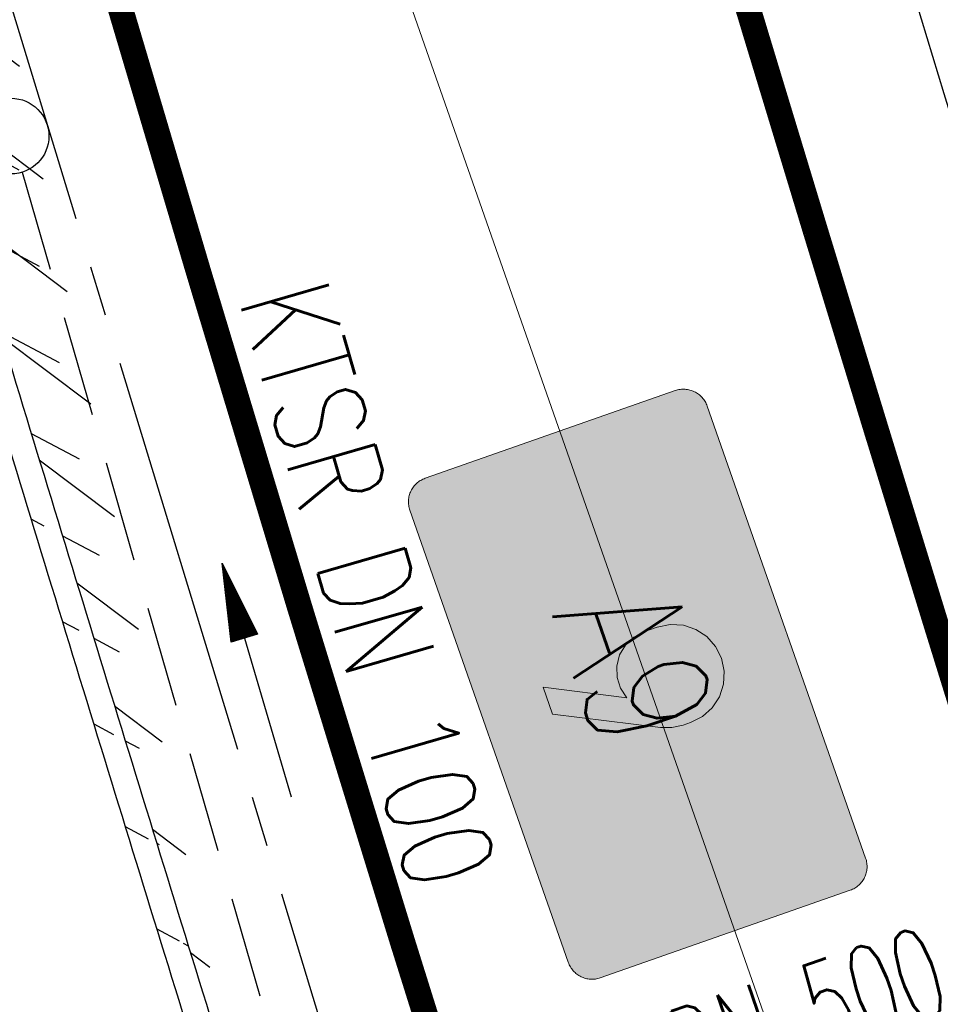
# Model space of a CAD drawing. Extents: x 446577 to 447216, y 443659 to 444842.
# Tile 108 of 177: x 446912 to 446930, y 444059 to 444079. Entities that reach past the tile are written whole.
import ezdxf
from ezdxf.enums import TextEntityAlignment as Align

# ---------------------------------------------------------------- set-up
doc = ezdxf.new("R2010")
doc.units = 0
doc.header["$LTSCALE"] = 2
doc.header["$MEASUREMENT"] = 0
for name, pattern in [('ACHSE', [5.5, 4, -0.5, 0.5, -0.5]), ('AUSGEZOGEN', [0]), ('GESTRICH-X2', [1.5, 1, -0.5])]:
    doc.linetypes.add(name, pattern=pattern)
doc.layers.get('0').update_dxf_attribs({"linetype": 'AUSGEZOGEN'})
for name, color, linetype in [('200_ACHSEN', 7, 'CONTINUOUS'), ('210_Text', 7, 'CONTINUOUS'), ('ACHSETOP', 250, 'ACHSE'), ('BOESCHG', 250, 'AUSGEZOGEN'), ('DURCHL', 200, 'GESTRICH-X2'), ('FBRTOP', 250, 'AUSGEZOGEN'), ('GLOBAL', 7, 'CONTINUOUS'), ('Hintergrund', 7, 'CONTINUOUS'), ('Hintergrundplan', 7, 'CONTINUOUS'), ('KANAL', 7, 'GESTRICH-X2'), ('MULDE', 250, 'AUSGEZOGEN'), ('PFEIL', 7, 'CONTINUOUS'), ('SCHLITZRINNE', 200, 'AUSGEZOGEN'), ('SCHSYMBOL', 200, 'AUSGEZOGEN'), ('STRASSE', 250, 'AUSGEZOGEN'), ('TEXTO', 4, 'CONTINUOUS')]:
    doc.layers.add(name, color=color, linetype=linetype)
doc.styles.add('3', font='txt_____.ttf', dxfattribs={"width": 0.75, "height": 1})
doc.styles.add('ROMANS', font='romans.shx', dxfattribs={"width": 0.8})

# ---------------------------------------------------------------- blocks, each defined once
blk = doc.blocks.new('GST')
at = {"color": 0}
blk.add_circle((0, 0), 0.75, dxfattribs=at)
blk.add_point((0, 0), dxfattribs=at)
blk = doc.blocks.new('PFEIL2')
at = {"color": 0}
for p, q in [((0.881, -0.271), (0.879, 0.276)), ((0.879, 0.276), (2.429, 0.009)), ((0.911, 0.27), (0.879, 0.265)), ((0.965, 0.261), (0.879, 0.246)), ((1.019, 0.252), (0.879, 0.228)), ((1.073, 0.242), (0.879, 0.209)), ((1.127, 0.233), (0.879, 0.191)), ((1.181, 0.224), (0.879, 0.172)), ((1.235, 0.214), (0.879, 0.154)), ((1.289, 0.205), (0.879, 0.135)), ((1.343, 0.196), (0.879, 0.117)), ((0.88, 0.002), (-2.401, -0.012)), ((1.397, 0.187), (0.879, 0.098)), ((1.451, 0.177), (0.879, 0.08)), ((1.505, 0.168), (0.879, 0.061)), ((1.559, 0.159), (0.88, 0.043)), ((1.613, 0.149), (0.88, 0.024)), ((1.668, 0.14), (0.88, 0.006)), ((1.722, 0.131), (0.88, -0.013)), ((1.776, 0.121), (0.88, -0.031)), ((1.83, 0.112), (0.88, -0.05)), ((1.884, 0.103), (0.88, -0.068)), ((1.938, 0.094), (0.88, -0.087)), ((1.992, 0.084), (0.88, -0.105)), ((2.046, 0.075), (0.88, -0.124)), ((2.1, 0.066), (0.88, -0.142)), ((2.154, 0.056), (0.88, -0.161)), ((2.208, 0.047), (0.88, -0.179)), ((2.262, 0.038), (0.881, -0.198)), ((2.316, 0.029), (0.881, -0.216)), ((2.37, 0.019), (0.881, -0.235)), ((2.424, 0.01), (0.881, -0.253)), ((2.429, 0.009), (0.881, -0.271))]:
    blk.add_line(p, q, dxfattribs=at)

msp = doc.modelspace()

# ---------------------------------------------------------------- hatches: boundary and pattern name
at = {"layer": '210_Text'}
for color, points in [(256, [(446920.025, 444069.901), (446924.981, 444071.637), (446925.005, 444071.644), (446925.03, 444071.652), (446925.054, 444071.657), (446925.079, 444071.66), (446925.104, 444071.663), (446925.129, 444071.664), (446925.153, 444071.664), (446925.177, 444071.664), (446925.201, 444071.661), (446925.225, 444071.658), (446925.249, 444071.654), (446925.272, 444071.649), (446925.296, 444071.642), (446925.318, 444071.634), (446925.34, 444071.625), (446925.363, 444071.616), (446925.383, 444071.604), (446925.404, 444071.593), (446925.425, 444071.58), (446925.444, 444071.566), (446925.463, 444071.551), (446925.481, 444071.535), (446925.499, 444071.519), (446925.516, 444071.501), (446925.532, 444071.483), (446925.547, 444071.463), (446925.561, 444071.443), (446925.575, 444071.422), (446925.586, 444071.4), (446925.598, 444071.378), (446925.608, 444071.354), (446925.617, 444071.33), (446928.758, 444062.364), (446928.766, 444062.34), (446928.772, 444062.315), (446928.777, 444062.29), (446928.782, 444062.266), (446928.784, 444062.241), (446928.786, 444062.217), (446928.786, 444062.192), (446928.786, 444062.168), (446928.783, 444062.143), (446928.779, 444062.119), (446928.776, 444062.096), (446928.77, 444062.072), (446928.763, 444062.049), (446928.755, 444062.026), (446928.746, 444062.004), (446928.737, 444061.982), (446928.726, 444061.961), (446928.714, 444061.939), (446928.702, 444061.919), (446928.687, 444061.899), (446928.672, 444061.88), (446928.656, 444061.863), (446928.64, 444061.845), (446928.623, 444061.829), (446928.604, 444061.812), (446928.585, 444061.797), (446928.565, 444061.783), (446928.544, 444061.769), (446928.522, 444061.758), (446928.5, 444061.746), (446928.476, 444061.736), (446928.453, 444061.727), (446923.496, 444059.991), (446923.472, 444059.983), (446923.448, 444059.977), (446923.423, 444059.972), (446923.398, 444059.967), (446923.374, 444059.964), (446923.35, 444059.963), (446923.324, 444059.962), (446923.3, 444059.964), (446923.276, 444059.966), (446923.252, 444059.969), (446923.228, 444059.973), (446923.205, 444059.979), (446923.182, 444059.986), (446923.159, 444059.994), (446923.137, 444060.003), (446923.115, 444060.013), (446923.094, 444060.024), (446923.072, 444060.035), (446923.053, 444060.048), (446923.032, 444060.062), (446923.014, 444060.077), (446922.996, 444060.093), (446922.979, 444060.11), (446922.961, 444060.127), (446922.945, 444060.146), (446922.93, 444060.166), (446922.916, 444060.185), (446922.903, 444060.207), (446922.891, 444060.228), (446922.879, 444060.25), (446922.869, 444060.274), (446922.86, 444060.298), (446919.719, 444069.264), (446919.711, 444069.288), (446919.704, 444069.313), (446919.699, 444069.338), (446919.696, 444069.362), (446919.692, 444069.387), (446919.692, 444069.412), (446919.691, 444069.436), (446919.692, 444069.461), (446919.694, 444069.485), (446919.697, 444069.509), (446919.702, 444069.533), (446919.707, 444069.556), (446919.714, 444069.579), (446919.721, 444069.602), (446919.731, 444069.624), (446919.74, 444069.646), (446919.751, 444069.667), (446919.763, 444069.688), (446919.776, 444069.708), (446919.79, 444069.728), (446919.805, 444069.747), (446919.82, 444069.765), (446919.837, 444069.782), (446919.855, 444069.8), (446919.873, 444069.815), (446919.893, 444069.83), (446919.913, 444069.845), (446919.934, 444069.858), (446919.955, 444069.87), (446919.978, 444069.882), (446920.001, 444069.891)]), (131, [(446920.025, 444069.901), (446924.981, 444071.637), (446925.005, 444071.644), (446925.03, 444071.652), (446925.054, 444071.657), (446925.079, 444071.66), (446925.104, 444071.663), (446925.129, 444071.664), (446925.153, 444071.664), (446925.177, 444071.664), (446925.201, 444071.661), (446925.225, 444071.658), (446925.249, 444071.654), (446925.272, 444071.649), (446925.296, 444071.642), (446925.318, 444071.634), (446925.34, 444071.625), (446925.363, 444071.616), (446925.383, 444071.604), (446925.404, 444071.593), (446925.425, 444071.58), (446925.444, 444071.566), (446925.463, 444071.551), (446925.481, 444071.535), (446925.499, 444071.519), (446925.516, 444071.501), (446925.532, 444071.483), (446925.547, 444071.463), (446925.561, 444071.443), (446925.575, 444071.422), (446925.586, 444071.4), (446925.598, 444071.378), (446925.608, 444071.354), (446925.617, 444071.33), (446928.758, 444062.364), (446928.766, 444062.34), (446928.772, 444062.315), (446928.777, 444062.29), (446928.782, 444062.266), (446928.784, 444062.241), (446928.786, 444062.217), (446928.786, 444062.192), (446928.786, 444062.168), (446928.783, 444062.143), (446928.779, 444062.119), (446928.776, 444062.096), (446928.77, 444062.072), (446928.763, 444062.049), (446928.755, 444062.026), (446928.746, 444062.004), (446928.737, 444061.982), (446928.726, 444061.961), (446928.714, 444061.939), (446928.702, 444061.919), (446928.687, 444061.899), (446928.672, 444061.88), (446928.656, 444061.863), (446928.64, 444061.845), (446928.623, 444061.829), (446928.604, 444061.812), (446928.585, 444061.797), (446928.565, 444061.783), (446928.544, 444061.769), (446928.522, 444061.758), (446928.5, 444061.746), (446928.476, 444061.736), (446928.453, 444061.727), (446923.496, 444059.991), (446923.472, 444059.983), (446923.448, 444059.977), (446923.423, 444059.972), (446923.398, 444059.967), (446923.374, 444059.964), (446923.35, 444059.963), (446923.324, 444059.962), (446923.3, 444059.964), (446923.276, 444059.966), (446923.252, 444059.969), (446923.228, 444059.973), (446923.205, 444059.979), (446923.182, 444059.986), (446923.159, 444059.994), (446923.137, 444060.003), (446923.115, 444060.013), (446923.094, 444060.024), (446923.072, 444060.035), (446923.053, 444060.048), (446923.032, 444060.062), (446923.014, 444060.077), (446922.996, 444060.093), (446922.979, 444060.11), (446922.961, 444060.127), (446922.945, 444060.146), (446922.93, 444060.166), (446922.916, 444060.185), (446922.903, 444060.207), (446922.891, 444060.228), (446922.879, 444060.25), (446922.869, 444060.274), (446922.86, 444060.298), (446919.719, 444069.264), (446919.711, 444069.288), (446919.704, 444069.313), (446919.699, 444069.338), (446919.696, 444069.362), (446919.692, 444069.387), (446919.692, 444069.412), (446919.691, 444069.436), (446919.692, 444069.461), (446919.694, 444069.485), (446919.697, 444069.509), (446919.702, 444069.533), (446919.707, 444069.556), (446919.714, 444069.579), (446919.721, 444069.602), (446919.731, 444069.624), (446919.74, 444069.646), (446919.751, 444069.667), (446919.763, 444069.688), (446919.776, 444069.708), (446919.79, 444069.728), (446919.805, 444069.747), (446919.82, 444069.765), (446919.837, 444069.782), (446919.855, 444069.8), (446919.873, 444069.815), (446919.893, 444069.83), (446919.913, 444069.845), (446919.934, 444069.858), (446919.955, 444069.87), (446919.978, 444069.882), (446920.001, 444069.891)]), (131, [(446924.362, 444066.851), (446924.627, 444066.944), (446924.883, 444066.997), (446925.143, 444066.983), (446925.391, 444066.901), (446925.61, 444066.758), (446925.784, 444066.563), (446925.901, 444066.331), (446925.955, 444066.075), (446925.94, 444065.814), (446925.859, 444065.566), (446925.716, 444065.348), (446925.521, 444065.174), (446925.288, 444065.056), (446925.141, 444065.005), (446924.917, 444064.954), (446924.687, 444064.956), (446922.548, 444065.222), (446922.362, 444065.753), (446924.024, 444065.544), (446923.898, 444065.733), (446923.83, 444065.949), (446923.823, 444066.175), (446923.88, 444066.395), (446923.995, 444066.59), (446924.161, 444066.746)])]:
    msp.add_hatch(color=color, dxfattribs=at).paths.add_polyline_path(points, flags=0)
h = msp.add_hatch(color=252, dxfattribs=at)
h.paths.add_polyline_path([(446920.824, 444069.782), (446924.431, 444071.046), (446924.442, 444071.049), (446924.453, 444071.053), (446924.464, 444071.055), (446924.475, 444071.057), (446924.486, 444071.058), (446924.497, 444071.06), (446924.508, 444071.06), (446924.52, 444071.06), (446924.53, 444071.06), (446924.541, 444071.059), (446924.552, 444071.057), (446924.563, 444071.056), (446924.573, 444071.053), (446924.583, 444071.05), (446924.594, 444071.047), (446924.604, 444071.044), (446924.624, 444071.035), (446924.643, 444071.024), (446924.652, 444071.019), (446924.661, 444071.013), (446924.669, 444071.006), (446924.678, 444070.999), (446924.686, 444070.992), (446924.694, 444070.984), (446924.701, 444070.976), (446924.709, 444070.967), (446924.715, 444070.958), (446924.722, 444070.949), (446924.728, 444070.939), (446924.734, 444070.929), (446926.891, 444066.906), (446926.908, 444066.871), (446926.925, 444066.837), (446926.939, 444066.801), (446926.953, 444066.764), (446926.965, 444066.727), (446926.976, 444066.69), (446926.985, 444066.652), (446926.993, 444066.614), (446927.818, 444062.126), (446927.819, 444062.115), (446927.82, 444062.103), (446927.821, 444062.092), (446927.821, 444062.081), (446927.82, 444062.059), (446927.818, 444062.037), (446927.815, 444062.026), (446927.812, 444062.016), (446927.809, 444062.005), (446927.806, 444061.994), (446927.797, 444061.975), (446927.787, 444061.955), (446927.781, 444061.947), (446927.776, 444061.937), (446927.769, 444061.928), (446927.763, 444061.92), (446927.748, 444061.904), (446927.732, 444061.89), (446927.723, 444061.882), (446927.715, 444061.875), (446927.705, 444061.869), (446927.695, 444061.864), (446927.686, 444061.858), (446927.676, 444061.854), (446927.665, 444061.849), (446927.654, 444061.845), (446924.047, 444060.581), (446924.035, 444060.578), (446924.025, 444060.575), (446924.013, 444060.572), (446924.002, 444060.57), (446923.991, 444060.569), (446923.981, 444060.567), (446923.97, 444060.567), (446923.958, 444060.568), (446923.936, 444060.569), (446923.915, 444060.572), (446923.904, 444060.574), (446923.893, 444060.577), (446923.883, 444060.581), (446923.873, 444060.585), (446923.863, 444060.588), (446923.853, 444060.593), (446923.844, 444060.598), (446923.834, 444060.603), (446923.825, 444060.609), (446923.816, 444060.616), (446923.807, 444060.622), (446923.799, 444060.63), (446923.791, 444060.637), (446923.783, 444060.644), (446923.776, 444060.653), (446923.769, 444060.662), (446923.762, 444060.67), (446923.755, 444060.679), (446923.749, 444060.689), (446923.744, 444060.699), (446921.589, 444064.722), (446921.58, 444064.739), (446921.571, 444064.756), (446921.562, 444064.774), (446921.554, 444064.791), (446921.546, 444064.809), (446921.539, 444064.827), (446921.532, 444064.845), (446921.525, 444064.863), (446921.519, 444064.881), (446921.514, 444064.9), (446921.508, 444064.918), (446921.503, 444064.938), (446921.499, 444064.956), (446921.494, 444064.975), (446921.49, 444064.994), (446921.487, 444065.013), (446920.661, 444069.502), (446920.658, 444069.514), (446920.657, 444069.525), (446920.656, 444069.536), (446920.656, 444069.547), (446920.656, 444069.559), (446920.657, 444069.57), (446920.658, 444069.581), (446920.66, 444069.592), (446920.662, 444069.602), (446920.664, 444069.613), (446920.667, 444069.623), (446920.671, 444069.633), (446920.675, 444069.644), (446920.679, 444069.653), (446920.684, 444069.663), (446920.69, 444069.673), (446920.695, 444069.681), (446920.701, 444069.69), (446920.708, 444069.699), (446920.715, 444069.708), (446920.722, 444069.715), (446920.729, 444069.723), (446920.737, 444069.731), (446920.746, 444069.738), (446920.754, 444069.745), (446920.763, 444069.752), (446920.772, 444069.758), (446920.782, 444069.763), (446920.792, 444069.769), (446920.802, 444069.774), (446920.813, 444069.778)], flags=0)
h.paths.add_polyline_path([(446924.362, 444066.851), (446924.627, 444066.944), (446924.883, 444066.997), (446925.143, 444066.983), (446925.391, 444066.901), (446925.61, 444066.758), (446925.784, 444066.563), (446925.901, 444066.331), (446925.955, 444066.075), (446925.94, 444065.814), (446925.859, 444065.566), (446925.716, 444065.348), (446925.521, 444065.174), (446925.288, 444065.056), (446925.141, 444065.005), (446924.917, 444064.954), (446924.687, 444064.956), (446922.548, 444065.222), (446922.362, 444065.753), (446924.024, 444065.544), (446923.898, 444065.733), (446923.83, 444065.949), (446923.823, 444066.175), (446923.88, 444066.395), (446923.995, 444066.59), (446924.161, 444066.746)], flags=0)
h = msp.add_hatch(color=131, dxfattribs=at)
h.paths.add_polyline_path([(446920.824, 444069.782), (446924.431, 444071.046), (446924.442, 444071.049), (446924.453, 444071.053), (446924.464, 444071.055), (446924.475, 444071.057), (446924.486, 444071.058), (446924.497, 444071.06), (446924.508, 444071.06), (446924.52, 444071.06), (446924.53, 444071.06), (446924.541, 444071.059), (446924.552, 444071.057), (446924.563, 444071.056), (446924.573, 444071.053), (446924.583, 444071.05), (446924.594, 444071.047), (446924.604, 444071.044), (446924.624, 444071.035), (446924.643, 444071.024), (446924.652, 444071.019), (446924.661, 444071.013), (446924.669, 444071.006), (446924.678, 444070.999), (446924.686, 444070.992), (446924.694, 444070.984), (446924.701, 444070.976), (446924.709, 444070.967), (446924.715, 444070.958), (446924.722, 444070.949), (446924.728, 444070.939), (446924.734, 444070.929), (446926.891, 444066.906), (446926.908, 444066.871), (446926.925, 444066.837), (446926.939, 444066.801), (446926.953, 444066.764), (446926.965, 444066.727), (446926.976, 444066.69), (446926.985, 444066.652), (446926.993, 444066.614), (446927.818, 444062.126), (446927.819, 444062.115), (446927.82, 444062.103), (446927.821, 444062.092), (446927.821, 444062.081), (446927.82, 444062.059), (446927.818, 444062.037), (446927.815, 444062.026), (446927.812, 444062.016), (446927.809, 444062.005), (446927.806, 444061.994), (446927.797, 444061.975), (446927.787, 444061.955), (446927.781, 444061.947), (446927.776, 444061.937), (446927.769, 444061.928), (446927.763, 444061.92), (446927.748, 444061.904), (446927.732, 444061.89), (446927.723, 444061.882), (446927.715, 444061.875), (446927.705, 444061.869), (446927.695, 444061.864), (446927.686, 444061.858), (446927.676, 444061.854), (446927.665, 444061.849), (446927.654, 444061.845), (446924.047, 444060.581), (446924.035, 444060.578), (446924.025, 444060.575), (446924.013, 444060.572), (446924.002, 444060.57), (446923.991, 444060.569), (446923.981, 444060.567), (446923.97, 444060.567), (446923.958, 444060.568), (446923.936, 444060.569), (446923.915, 444060.572), (446923.904, 444060.574), (446923.893, 444060.577), (446923.883, 444060.581), (446923.873, 444060.585), (446923.863, 444060.588), (446923.853, 444060.593), (446923.844, 444060.598), (446923.834, 444060.603), (446923.825, 444060.609), (446923.816, 444060.616), (446923.807, 444060.622), (446923.799, 444060.63), (446923.791, 444060.637), (446923.783, 444060.644), (446923.776, 444060.653), (446923.769, 444060.662), (446923.762, 444060.67), (446923.755, 444060.679), (446923.749, 444060.689), (446923.744, 444060.699), (446921.589, 444064.722), (446921.58, 444064.739), (446921.571, 444064.756), (446921.562, 444064.774), (446921.554, 444064.791), (446921.546, 444064.809), (446921.539, 444064.827), (446921.532, 444064.845), (446921.525, 444064.863), (446921.519, 444064.881), (446921.514, 444064.9), (446921.508, 444064.918), (446921.503, 444064.938), (446921.499, 444064.956), (446921.494, 444064.975), (446921.49, 444064.994), (446921.487, 444065.013), (446920.661, 444069.502), (446920.658, 444069.514), (446920.657, 444069.525), (446920.656, 444069.536), (446920.656, 444069.547), (446920.656, 444069.559), (446920.657, 444069.57), (446920.658, 444069.581), (446920.66, 444069.592), (446920.662, 444069.602), (446920.664, 444069.613), (446920.667, 444069.623), (446920.671, 444069.633), (446920.675, 444069.644), (446920.679, 444069.653), (446920.684, 444069.663), (446920.69, 444069.673), (446920.695, 444069.681), (446920.701, 444069.69), (446920.708, 444069.699), (446920.715, 444069.708), (446920.722, 444069.715), (446920.729, 444069.723), (446920.737, 444069.731), (446920.746, 444069.738), (446920.754, 444069.745), (446920.763, 444069.752), (446920.772, 444069.758), (446920.782, 444069.763), (446920.792, 444069.769), (446920.802, 444069.774), (446920.813, 444069.778)], flags=0)
h.paths.add_polyline_path([(446924.362, 444066.851), (446924.627, 444066.944), (446924.883, 444066.997), (446925.143, 444066.983), (446925.391, 444066.901), (446925.61, 444066.758), (446925.784, 444066.563), (446925.901, 444066.331), (446925.955, 444066.075), (446925.94, 444065.814), (446925.859, 444065.566), (446925.716, 444065.348), (446925.521, 444065.174), (446925.288, 444065.056), (446925.141, 444065.005), (446924.917, 444064.954), (446924.687, 444064.956), (446922.548, 444065.222), (446922.362, 444065.753), (446924.024, 444065.544), (446923.898, 444065.733), (446923.83, 444065.949), (446923.823, 444066.175), (446923.88, 444066.395), (446923.995, 444066.59), (446924.161, 444066.746)], flags=0)
at = {"layer": 'SCHLITZRINNE'}
h = msp.add_hatch(dxfattribs=at)
h.set_pattern_fill('_USER', color=256, scale=1.5, angle=45, style=0, pattern_type=0)
h.set_pattern_definition([(322.9886, (446836.6, 444435.4555), (0.9029613, 1.1977733), [])])
edge = h.paths.add_edge_path()
edge.add_arc((443111.832, 443902.605), 3762.708, 8.237949, 8.309741, ccw=False)
edge.add_arc((446520.767, 444396.145), 318.231, 7.99109, 8.23795, ccw=False)
edge.add_arc((253459.124, 417293.726), 195272.941, 7.98719511, 7.99108691, ccw=False)
edge.add_arc((449695.908, 444828.286), 2886.155, 187.987194, 188.019207)
edge.add_arc((478554.213, 448893.922), 32029.442, 188.0192069, 188.0307218)
edge.add_arc((640420.622, 471731.273), 195498.946, 188.0307211, 188.03538189)
edge.add_arc((455274.806, 445594.124), 8517.332, 188.0353819, 188.0971516)
edge.add_arc((489167.9, 450416.106), 42751.721, 188.0971513, 188.1247221)
edge.add_arc((449184.272, 444707.99), 2362.699, 188.124722, 188.49575)
edge.add_arc((449950.357, 444822.425), 3137.283, 188.49575, 188.817734)
edge.add_arc((447543.72, 444449.095), 701.862, 188.817734, 189.303528)
edge.add_arc((451782.27, 445143.452), 4996.911, 189.303528, 189.485594)
edge.add_arc((448740.59, 444635.235), 1913.065, 189.485594, 190.210777)
edge.add_arc((449004.187, 444682.715), 2180.905, 190.210777, 190.889971)
edge.add_arc((448612.493, 444607.358), 1782.027, 190.889971, 191.613703)
edge.add_arc((448466.452, 444577.343), 1632.933, 191.613703, 192.369753)
edge.add_arc((450054.509, 444925.622), 3258.733, 192.369753, 192.712319)
edge.add_arc((448394.443, 444551.135), 1556.951, 192.712319, 193.207918)
edge.add_arc((448423.514, 444557.958), 1586.813, 193.207918, 193.562183)
edge.add_arc((449785.723, 444886.559), 2988.095, 193.562183, 193.820345)
edge.add_arc((448360.45, 444535.942), 1520.33, 193.820345, 194.673969)
edge.add_arc((449045.992, 444715.457), 2228.985, 194.673969, 195.378954)
edge.add_arc((447260.209, 444224.277), 376.885, 195.37895, 195.98013)
edge.add_arc((496192.196, 458236.932), 51275.744, 195.9801271, 196.0316672)
edge.add_arc((447192.225, 444157.103), 293.013, 196.03167, 196.92811)
edge.add_arc((450021.91, 445018.344), 3250.86, 196.928113, 197.197245)
edge.add_arc((443111.832, 443902.605), 3762.208, 8.237949, 8.309741, ccw=False)
edge.add_arc((446520.767, 444396.145), 317.731, 7.99109, 8.23795, ccw=False)
edge.add_arc((253459.124, 417293.726), 195272.441, 7.98719511, 7.99108691, ccw=False)
edge.add_arc((449695.908, 444828.286), 2886.655, 187.987194, 188.005519)
edge.add_line((446834.541, 444446.336), (446835.036, 444446.408))
h = msp.add_hatch(dxfattribs=at)
h.set_pattern_fill('_USER', color=256, scale=1.5, angle=45, style=0, pattern_type=0)
h.set_pattern_definition([(331.9152, (446910.9975, 444074.8353), (0.706167, 1.3233776), [])])
edge = h.paths.add_edge_path()
edge.add_arc((443111.832, 443902.605), 3762.708, 8.237949, 8.309741, ccw=False)
edge.add_arc((446520.767, 444396.145), 318.231, 7.99109, 8.23795, ccw=False)
edge.add_arc((253459.124, 417293.726), 195272.941, 7.98719511, 7.99108691, ccw=False)
edge.add_arc((449695.908, 444828.286), 2886.155, 187.987194, 188.019207)
edge.add_arc((478554.213, 448893.922), 32029.442, 188.0192069, 188.0307218)
edge.add_arc((640420.622, 471731.273), 195498.946, 188.0307211, 188.03538189)
edge.add_arc((455274.806, 445594.124), 8517.332, 188.0353819, 188.0971516)
edge.add_arc((489167.9, 450416.106), 42751.721, 188.0971513, 188.1247221)
edge.add_arc((449184.272, 444707.99), 2362.699, 188.124722, 188.49575)
edge.add_arc((449950.357, 444822.425), 3137.283, 188.49575, 188.817734)
edge.add_arc((447543.72, 444449.095), 701.862, 188.817734, 189.303528)
edge.add_arc((451782.27, 445143.452), 4996.911, 189.303528, 189.485594)
edge.add_arc((448740.59, 444635.235), 1913.065, 189.485594, 190.210777)
edge.add_arc((449004.187, 444682.715), 2180.905, 190.210777, 190.889971)
edge.add_arc((448612.493, 444607.358), 1782.027, 190.889971, 191.613703)
edge.add_arc((448466.452, 444577.343), 1632.933, 191.613703, 192.369753)
edge.add_arc((450054.509, 444925.622), 3258.733, 192.369753, 192.712319)
edge.add_arc((448394.443, 444551.135), 1556.951, 192.712319, 193.207918)
edge.add_arc((448423.514, 444557.958), 1586.813, 193.207918, 193.562183)
edge.add_arc((449785.723, 444886.559), 2988.095, 193.562183, 193.820345)
edge.add_arc((448360.45, 444535.942), 1520.33, 193.820345, 194.673969)
edge.add_arc((449045.992, 444715.457), 2228.985, 194.673969, 195.378954)
edge.add_arc((447260.209, 444224.277), 376.885, 195.37895, 195.98013)
edge.add_arc((496192.196, 458236.932), 51275.744, 195.9801271, 196.0316672)
edge.add_arc((447192.225, 444157.103), 293.013, 196.03167, 196.92811)
edge.add_arc((450021.91, 445018.344), 3250.86, 196.928113, 197.197245)
edge.add_arc((447192.225, 444157.103), 293.513, 196.16651, 196.92811)
edge.add_arc((450021.91, 445018.344), 3251.36, 196.928113, 197.197245)

# ---------------------------------------------------------------- linework, layer by layer
at = {"layer": '200_ACHSEN', "color": 8, "lineweight": 9, "true_color": 0x7f7f7f}
msp.add_lwpolyline([(446853.427, 444306.295, -0.004255), (446861.754, 444273.411, 0.024318), (446916.806, 444087.649), (446939.471, 444022.907), (447025.081, 443778.358)], format="xyb", dxfattribs=at)
msp.add_lwpolyline([(446853.427, 444306.295, -0.004255), (446861.754, 444273.411, 0.024318), (446916.806, 444087.649), (446939.471, 444022.907), (447025.081, 443778.358)], format="xyb", dxfattribs=at)
at = {"layer": '210_Text', "color": 1, "lineweight": 9, "true_color": 0xff0000}
msp.add_lwpolyline([(446920.025, 444069.901), (446924.981, 444071.637), (446925.005, 444071.644), (446925.03, 444071.652), (446925.054, 444071.657), (446925.079, 444071.66), (446925.104, 444071.663), (446925.129, 444071.664), (446925.153, 444071.664), (446925.177, 444071.664), (446925.201, 444071.661), (446925.225, 444071.658), (446925.249, 444071.654), (446925.272, 444071.649), (446925.296, 444071.642), (446925.318, 444071.634), (446925.34, 444071.625), (446925.363, 444071.616), (446925.383, 444071.604), (446925.404, 444071.593), (446925.425, 444071.58), (446925.444, 444071.566), (446925.463, 444071.551), (446925.481, 444071.535), (446925.499, 444071.519), (446925.516, 444071.501), (446925.532, 444071.483), (446925.547, 444071.463), (446925.561, 444071.443), (446925.575, 444071.422), (446925.586, 444071.4), (446925.598, 444071.378), (446925.608, 444071.354), (446925.617, 444071.33), (446928.758, 444062.364), (446928.766, 444062.34), (446928.772, 444062.315), (446928.777, 444062.29), (446928.782, 444062.266), (446928.784, 444062.241), (446928.786, 444062.217), (446928.786, 444062.192), (446928.786, 444062.168), (446928.783, 444062.143), (446928.779, 444062.119), (446928.776, 444062.096), (446928.77, 444062.072), (446928.763, 444062.049), (446928.755, 444062.026), (446928.746, 444062.004), (446928.737, 444061.982), (446928.726, 444061.961), (446928.714, 444061.939), (446928.702, 444061.919), (446928.687, 444061.899), (446928.672, 444061.88), (446928.656, 444061.863), (446928.64, 444061.845), (446928.623, 444061.829), (446928.604, 444061.812), (446928.585, 444061.797), (446928.565, 444061.783), (446928.544, 444061.769), (446928.522, 444061.758), (446928.5, 444061.746), (446928.476, 444061.736), (446928.453, 444061.727), (446923.496, 444059.991), (446923.472, 444059.983), (446923.448, 444059.977), (446923.423, 444059.972), (446923.398, 444059.967), (446923.374, 444059.964), (446923.35, 444059.963), (446923.324, 444059.962), (446923.3, 444059.964), (446923.276, 444059.966), (446923.252, 444059.969), (446923.228, 444059.973), (446923.205, 444059.979), (446923.182, 444059.986), (446923.159, 444059.994), (446923.137, 444060.003), (446923.115, 444060.013), (446923.094, 444060.024), (446923.072, 444060.035), (446923.053, 444060.048), (446923.032, 444060.062), (446923.014, 444060.077), (446922.996, 444060.093), (446922.979, 444060.11), (446922.961, 444060.127), (446922.945, 444060.146), (446922.93, 444060.166), (446922.916, 444060.185), (446922.903, 444060.207), (446922.891, 444060.228), (446922.879, 444060.25), (446922.869, 444060.274), (446922.86, 444060.298), (446919.719, 444069.264), (446919.711, 444069.288), (446919.704, 444069.313), (446919.699, 444069.338), (446919.696, 444069.362), (446919.692, 444069.387), (446919.692, 444069.412), (446919.691, 444069.436), (446919.692, 444069.461), (446919.694, 444069.485), (446919.697, 444069.509), (446919.702, 444069.533), (446919.707, 444069.556), (446919.714, 444069.579), (446919.721, 444069.602), (446919.731, 444069.624), (446919.74, 444069.646), (446919.751, 444069.667), (446919.763, 444069.688), (446919.776, 444069.708), (446919.79, 444069.728), (446919.805, 444069.747), (446919.82, 444069.765), (446919.837, 444069.782), (446919.855, 444069.8), (446919.873, 444069.815), (446919.893, 444069.83), (446919.913, 444069.845), (446919.934, 444069.858), (446919.955, 444069.87), (446919.978, 444069.882), (446920.001, 444069.891), (446920.025, 444069.901)], close=True, dxfattribs=at)
at = {"layer": '210_Text', "color": 18, "lineweight": 9, "true_color": 0x000000}
for points in [[(446920.025, 444069.901), (446924.981, 444071.637), (446925.005, 444071.644), (446925.03, 444071.652), (446925.054, 444071.657), (446925.079, 444071.66), (446925.104, 444071.663), (446925.129, 444071.664), (446925.153, 444071.664), (446925.177, 444071.664), (446925.201, 444071.661), (446925.225, 444071.658), (446925.249, 444071.654), (446925.272, 444071.649), (446925.296, 444071.642), (446925.318, 444071.634), (446925.34, 444071.625), (446925.363, 444071.616), (446925.383, 444071.604), (446925.404, 444071.593), (446925.425, 444071.58), (446925.444, 444071.566), (446925.463, 444071.551), (446925.481, 444071.535), (446925.499, 444071.519), (446925.516, 444071.501), (446925.532, 444071.483), (446925.547, 444071.463), (446925.561, 444071.443), (446925.575, 444071.422), (446925.586, 444071.4), (446925.598, 444071.378), (446925.608, 444071.354), (446925.617, 444071.33), (446928.758, 444062.364), (446928.766, 444062.34), (446928.772, 444062.315), (446928.777, 444062.29), (446928.782, 444062.266), (446928.784, 444062.241), (446928.786, 444062.217), (446928.786, 444062.192), (446928.786, 444062.168), (446928.783, 444062.143), (446928.779, 444062.119), (446928.776, 444062.096), (446928.77, 444062.072), (446928.763, 444062.049), (446928.755, 444062.026), (446928.746, 444062.004), (446928.737, 444061.982), (446928.726, 444061.961), (446928.714, 444061.939), (446928.702, 444061.919), (446928.687, 444061.899), (446928.672, 444061.88), (446928.656, 444061.863), (446928.64, 444061.845), (446928.623, 444061.829), (446928.604, 444061.812), (446928.585, 444061.797), (446928.565, 444061.783), (446928.544, 444061.769), (446928.522, 444061.758), (446928.5, 444061.746), (446928.476, 444061.736), (446928.453, 444061.727), (446923.496, 444059.991), (446923.472, 444059.983), (446923.448, 444059.977), (446923.423, 444059.972), (446923.398, 444059.967), (446923.374, 444059.964), (446923.35, 444059.963), (446923.324, 444059.962), (446923.3, 444059.964), (446923.276, 444059.966), (446923.252, 444059.969), (446923.228, 444059.973), (446923.205, 444059.979), (446923.182, 444059.986), (446923.159, 444059.994), (446923.137, 444060.003), (446923.115, 444060.013), (446923.094, 444060.024), (446923.072, 444060.035), (446923.053, 444060.048), (446923.032, 444060.062), (446923.014, 444060.077), (446922.996, 444060.093), (446922.979, 444060.11), (446922.961, 444060.127), (446922.945, 444060.146), (446922.93, 444060.166), (446922.916, 444060.185), (446922.903, 444060.207), (446922.891, 444060.228), (446922.879, 444060.25), (446922.869, 444060.274), (446922.86, 444060.298), (446919.719, 444069.264), (446919.711, 444069.288), (446919.704, 444069.313), (446919.699, 444069.338), (446919.696, 444069.362), (446919.692, 444069.387), (446919.692, 444069.412), (446919.691, 444069.436), (446919.692, 444069.461), (446919.694, 444069.485), (446919.697, 444069.509), (446919.702, 444069.533), (446919.707, 444069.556), (446919.714, 444069.579), (446919.721, 444069.602), (446919.731, 444069.624), (446919.74, 444069.646), (446919.751, 444069.667), (446919.763, 444069.688), (446919.776, 444069.708), (446919.79, 444069.728), (446919.805, 444069.747), (446919.82, 444069.765), (446919.837, 444069.782), (446919.855, 444069.8), (446919.873, 444069.815), (446919.893, 444069.83), (446919.913, 444069.845), (446919.934, 444069.858), (446919.955, 444069.87), (446919.978, 444069.882), (446920.001, 444069.891), (446920.025, 444069.901)], [(446924.362, 444066.851), (446924.161, 444066.746), (446923.995, 444066.59), (446923.88, 444066.395), (446923.823, 444066.175), (446923.83, 444065.949), (446923.898, 444065.733), (446924.024, 444065.544), (446922.362, 444065.753), (446922.548, 444065.222), (446924.687, 444064.956), (446924.917, 444064.954), (446925.141, 444065.005), (446925.288, 444065.056), (446925.521, 444065.174), (446925.716, 444065.348), (446925.859, 444065.566), (446925.94, 444065.814), (446925.955, 444066.075), (446925.901, 444066.331), (446925.784, 444066.563), (446925.61, 444066.758), (446925.391, 444066.901), (446925.143, 444066.983), (446924.883, 444066.997), (446924.627, 444066.944), (446924.362, 444066.851)]]:
    msp.add_lwpolyline(points, close=True, dxfattribs=at)
at = {"layer": '210_Text', "color": 252, "lineweight": 9, "true_color": 0x788aa3}
msp.add_lwpolyline([(446924.362, 444066.851), (446924.627, 444066.944), (446924.883, 444066.997), (446925.143, 444066.983), (446925.391, 444066.901), (446925.61, 444066.758), (446925.784, 444066.563), (446925.901, 444066.331), (446925.955, 444066.075), (446925.94, 444065.814), (446925.859, 444065.566), (446925.716, 444065.348), (446925.521, 444065.174), (446925.288, 444065.056), (446925.141, 444065.005), (446924.917, 444064.954), (446924.687, 444064.956), (446922.548, 444065.222), (446922.362, 444065.753), (446924.024, 444065.544), (446923.898, 444065.733), (446923.83, 444065.949), (446923.823, 444066.175), (446923.88, 444066.395), (446923.995, 444066.59), (446924.161, 444066.746), (446924.362, 444066.851)], dxfattribs=at)
at = {"layer": '210_Text', "color": 131, "lineweight": 9, "true_color": 0x76ffff}
msp.add_lwpolyline([(446924.362, 444066.851), (446924.627, 444066.944), (446924.883, 444066.997), (446925.143, 444066.983), (446925.391, 444066.901), (446925.61, 444066.758), (446925.784, 444066.563), (446925.901, 444066.331), (446925.955, 444066.075), (446925.94, 444065.814), (446925.859, 444065.566), (446925.716, 444065.348), (446925.521, 444065.174), (446925.288, 444065.056), (446925.141, 444065.005), (446924.917, 444064.954), (446924.687, 444064.956), (446922.548, 444065.222), (446922.362, 444065.753), (446924.024, 444065.544), (446923.898, 444065.733), (446923.83, 444065.949), (446923.823, 444066.175), (446923.88, 444066.395), (446923.995, 444066.59), (446924.161, 444066.746), (446924.362, 444066.851)], dxfattribs=at)
at = {"layer": '210_Text', "color": 153, "lineweight": 9, "true_color": 0x5391e3}
msp.add_lwpolyline([(446924.362, 444066.851), (446924.161, 444066.746), (446923.995, 444066.59), (446923.88, 444066.395), (446923.823, 444066.175), (446923.83, 444065.949), (446923.898, 444065.733), (446924.024, 444065.544), (446922.362, 444065.753), (446922.548, 444065.222), (446924.687, 444064.956), (446924.917, 444064.954), (446925.141, 444065.005), (446925.288, 444065.056), (446925.521, 444065.174), (446925.716, 444065.348), (446925.859, 444065.566), (446925.94, 444065.814), (446925.955, 444066.075), (446925.901, 444066.331), (446925.784, 444066.563), (446925.61, 444066.758), (446925.391, 444066.901), (446925.143, 444066.983), (446924.883, 444066.997), (446924.627, 444066.944), (446924.362, 444066.851)], close=True, dxfattribs=at)
at = {"layer": 'ACHSETOP', "color": 0}
msp.add_lwpolyline([(446863.422, 444276.933), (446868.271, 444252.408), (446873.427, 444227.946), (446878.889, 444203.55), (446884.657, 444179.224), (446890.729, 444154.973), (446897.105, 444130.8), (446903.784, 444106.709), (446910.765, 444082.704), (446918.046, 444058.788), (446925.627, 444034.965), (446933.506, 444011.239), (446939.848, 443992.83), (446941.674, 443987.611), (446949.933, 443964.015), (446958.191, 443940.418), (446966.45, 443916.822), (446974.708, 443893.225), (446999.483, 443822.435), (447024.259, 443751.646), (447041.503, 443702.373)], dxfattribs=at)
at = {"layer": 'BOESCHG', "flags": 128}
msp.add_lwpolyline([(446928.288, 444102.886, -0.001316), (446939.661, 444068.459, -0.002624), (446945.228, 444051.15, -0.000003), (446954.23, 444022.648, 0.000004), (446961.546, 443999.485, 0.000137), (446964.604, 443989.814, 0.000055), (446972.227, 443965.732)], format="xyb", dxfattribs=at)
at = {"layer": 'FBRTOP', "color": 0, "const_width": 0.5}
for points in [[(446953.236, 443912.197, -0.000006), (446957.365, 443900.399, 0.000004), (446961.494, 443888.601, 0.000002), (446973.881, 443853.206, 0.000002), (446986.269, 443817.81, 0.000004), (446998.657, 443782.416, -0.000006), (447011.045, 443747.021, -0.000001), (447016.033, 443732.768, 0.000003)], [(446979.664, 443921.447, -0.000006), (446983.793, 443909.648, 0.000004), (446987.922, 443897.849, 0.000002), (447000.31, 443862.454, 0.000002), (447012.697, 443827.06, 0.000004), (447025.085, 443791.665, -0.000006), (447037.473, 443756.271, 0), (447039.084, 443751.668, 0.000003)], [(446954.889, 443992.234, 0.000003), (446959.018, 443980.437, -0.000018)], [(446928.459, 443982.988, 0.000003), (446932.589, 443971.189, -0.000018)], [(446866.566, 444271.777, 0.002691), (446871.765, 444245.898, 0.003085), (446877.214, 444220.305, 0.003296), (446882.62, 444196.418, 0.003493), (446888.335, 444172.666, 0.003551), (446894.287, 444149.378, 0.002848), (446900.319, 444126.973, 0.002558), (446907.306, 444102.1, 0.002824), (446915.542, 444073.946, 0.003985), (446921.651, 444054.071, 0.002928), (446930.243, 444027.436, 0.003935), (446936.907, 444007.707, 0.000126), (446946.647, 443979.626, 0.000195), (446952.953, 443961.485, 0.000026), (446968.558, 443916.655, 0.000443), (446969.471, 443914.039, 0.00013), (446975.672, 443896.342, -0.000082), (446985.547, 443868.172, -0.00001), (446990.142, 443855.056, -0.000011), (446994.25, 443843.328, -0.000533)], [(446910.62, 444134.456, 0.00157), (446913.901, 444122.475, 0.001573), (446917.252, 444110.534, 0.001568), (446920.677, 444098.617, 0.001564), (446924.184, 444086.698, 0.001565), (446927.766, 444074.795, 0.001569), (446931.413, 444062.95, 0.001572), (446935.242, 444050.785, 0.00166)], [(446963.147, 443968.64, -0.000007), (446967.276, 443956.841, 0.000013)], [(446953.074, 443997.422, 0.000004), (446954.683, 443992.821, 0.00003)], [(446936.719, 443959.39, -0.000007), (446940.848, 443947.592, 0.000013)], [(446926.622, 443988.238, 0.000004), (446928.252, 443983.582, 0.00003)]]:
    msp.add_lwpolyline(points, format="xyb", dxfattribs=at)
at = {"layer": 'FBRTOP', "color": 0}
msp.add_lwpolyline([(446906.283, 444163.064, 0.003557), (446913.219, 444136.335, 0.004717), (446918.783, 444116.265, 0.000024), (446923.206, 444100.879, 0.003676), (446923.236, 444100.778, 0.000171), (446925.25, 444094.15, 0.000048), (446932.443, 444070.518, 0.000065), (446938.908, 444049.294, 0.003486), (446939.03, 444048.902, 0.003745), (446939.222, 444048.317, 0.000068), (446950.069, 444016.112, 0.000011), (446956.461, 443997.144, 0.001698), (446956.504, 443997.019, 0.000349), (446956.714, 443996.41, 0.000013), (446962.54, 443979.58, 0.000005), (446967.365, 443965.643, 0.00002), (446968.622, 443962.013, 0.001124), (446976.568, 443939.234, -0.000442), (446996.834, 443881.391), (447012.742, 443835.838, 0.000388), (447024.088, 443803.43, 0.00025), (447041.743, 443753.205)], format="xyb", dxfattribs=at)
at = {"layer": 'FBRTOP', "flags": 128}
msp.add_lwpolyline([(446875.713, 444144.706, 0.001523), (446879.949, 444128.656, 0.003013), (446882.164, 444120.56, 0.000031), (446888.73, 444097.125, 0.001239), (446888.894, 444096.546, 0.001309), (446893.444, 444080.771, 0.002539), (446895.852, 444072.658, 0.000684), (446897.901, 444065.915, 0.000889), (446899.491, 444060.739, 0.00048), (446902.026, 444052.568, 0.001031), (446903.218, 444048.767, 0.000697), (446904.702, 444044.09, 0.000452), (446907.006, 444036.889, 0.000479), (446909.309, 444029.735, 0.000743), (446910.806, 444025.125, 0.001103), (446912.28, 444020.642, 0.000672), (446914.724, 444013.295, 0.0007), (446914.781, 444013.124, 0.00001), (446918.671, 444001.593, 0.001929), (446920.043, 443997.576, 0.000979), (446922.792, 443989.681)], format="xyb", dxfattribs=at)
at = {"layer": 'Hintergrund', "color": 254, "lineweight": 18, "true_color": 0xcccccc}
msp.add_lwpolyline([(446853.427, 444306.295, -0.004255), (446861.754, 444273.411, 0.024318), (446916.806, 444087.649), (446939.471, 444022.907), (447025.081, 443778.358)], format="xyb", dxfattribs=at)
at = {"layer": 'Hintergrundplan', "color": 254, "lineweight": 18, "true_color": 0xcccccc}
msp.add_lwpolyline([(446853.427, 444306.295, -0.004255), (446861.754, 444273.411, 0.024318), (446916.806, 444087.649), (446939.471, 444022.907), (447025.081, 443778.358)], format="xyb", dxfattribs=at)
at = {"layer": 'KANAL'}
msp.add_line((446912.031, 444075.969), (446918.469, 444053.656), dxfattribs=at)
at = {"layer": 'MULDE', "flags": 128}
msp.add_lwpolyline([(446913.277, 444150.067, -0.000058), (446918.396, 444131.65, -0.000088), (446921.77, 444119.496, -0.000008), (446925.573, 444105.786, 0.00004), (446926.333, 444103.047, 0.006875), (446932.589, 444081.65, 0.004654), (446942.564, 444050.245, 0.001114), (446943.371, 444047.802, 0.000055), (446959.881, 443998.217, 0.001612), (446963.368, 443987.859, 0.000673), (446971.838, 443963.076, 0.000673)], format="xyb", dxfattribs=at)
at = {"layer": 'MULDE'}
msp.add_lwpolyline([(446924.858, 444100.889, 0.006356), (446930.678, 444081.063, 0.001385), (446933.588, 444071.687, 0.001114)], format="xyb", dxfattribs=at)
at = {"layer": 'SCHLITZRINNE', "flags": 128}
msp.add_lwpolyline([(446835.036, 444446.408, -0.000313), (446835.714, 444441.742, -0.001077), (446835.908, 444440.385, -0.000017), (446837.751, 444427.25, 0.00014), (446837.976, 444425.653, 0.00005), (446838.875, 444419.279, 0.00002), (446841.097, 444403.532, 0.00027), (446842.385, 444394.44, 0.00012), (446845.288, 444374.074, 0.001619), (446847.499, 444358.935, 0.001405), (446850.153, 444341.505, 0.00212), (446851.09, 444335.628, 0.000794), (446853.682, 444319.963, 0.003164), (446857.823, 444296.107, 0.002964), (446862.557, 444270.691, 0.003158), (446866.949, 444248.614, 0.003299), (446871.426, 444227.537, 0.001495), (446875.657, 444208.518, 0.002162), (446878.677, 444195.394, 0.001546), (446880.948, 444185.849, 0.001126), (446884.135, 444172.768, 0.003725), (446889.709, 444150.814, 0.003076), (446896.82, 444124.326, 0.002623), (446897.889, 444120.519, 0.000225), (446910.607, 444076.182, 0.003912), (446911.908, 444071.786, 0.001174), (446916.388, 444057.188)], format="xyb", dxfattribs=at)
at = {"layer": 'SCHLITZRINNE'}
msp.add_lwpolyline([(446910.318, 444075.38, 0.003323), (446911.429, 444071.64, 0.001174), (446915.91, 444057.04, 0.001174)], format="xyb", dxfattribs=at)
at = {"layer": 'STRASSE'}
for points in [[(446974.769, 444017.152, 0), (446964.047, 444047.919, 0.004084), (446944.72, 444101.953, -0.039131), (446943.1, 444107.728, -0.247036), (446943.171, 444107.966, -0.085418), (446943.724, 444108.367, -0.088405), (446944.43, 444108.57, -0.258612), (446944.675, 444108.466, -0.008108), (446944.808, 444108.29, -0.001473), (446945.519, 444107.308, -0.002604), (446954.636, 444094.502, -0.004459), (446959.855, 444086.949, -0.017564), (446963.524, 444081.103, -0.015019), (446967.361, 444074.003, -0.011732), (446970.492, 444067.384, -0.021738), (446971.94, 444063.706, -0.002856), (446972.816, 444061.113, 0.004452), (446973.383, 444059.452, 0.001593), (446977.777, 444047.074, -0.00188)], [(447043.661, 443874.317, 0.00065), (447041.176, 443881.432, 0.001872), (447040.301, 443883.897, 0.056151), (447039.637, 443885.247, 0.027107), (447037.823, 443887.77, 0.023122), (447036.129, 443889.687, 0.039357), (447035, 443890.681, 0.016729), (447033.458, 443891.758, 0.021771), (447032.213, 443892.493, 0.00424), (447031.256, 443892.992, 0.001159), (447027.738, 443894.78, 0.012233), (447021.582, 443897.704, -0.012648), (447015.63, 443900.536, -0.04443), (447012.536, 443902.469, -0.040823), (447009.574, 443905.112, -0.048131), (447006.927, 443908.492, -0.056635), (447005.322, 443911.773, -0.000988), (447002.382, 443920.089, -0.000382), (446994.841, 443941.603, -0.000001), (446989.039, 443958.198, -0.000032)], [(447068.931, 443945.908, 0.000002), (447074.525, 443910.767, 0.000014)], [(447049.189, 444050.771, 0.000203), (447055.063, 444013.845, 0.000415), (447057.959, 443995.782, 0.000007), (447066.417, 443943.312, -0.000072), (447067.235, 443938.233, -0.000506), (447069.899, 443921.568, 0.000383), (447073.414, 443899.55, 0.002551), (447074.205, 443894.777, 0.000503), (447078.363, 443870.591, 0.006787)], [(446980.914, 443981.438, -0.00016), (446969.629, 444013.764, 0.000226), (446960.626, 444039.543, 0.000413), (446960.222, 444040.696, 0.000011), (446944.42, 444085.635, 0.000428), (446935.152, 444111.92, 0.001149), (446931.668, 444121.701, 0.026902), (446928.917, 444128.239, 0.023906), (446925.092, 444135.244, 0.002185), (446923.664, 444137.563, 0.002709), (446922.493, 444139.423, 0.006708), (446920.834, 444141.952, -0.00206), (446915.355, 444150.136, -0.01839), (446912.49, 444154.819, -0.010257), (446907.844, 444163.493)]]:
    msp.add_lwpolyline(points, format="xyb", dxfattribs=at)

# ---------------------------------------------------------------- block references
at = {"layer": 'PFEIL', "rotation": 106.1526000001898}
msp.add_blockref('PFEIL2', (446916.684, 444065.883), dxfattribs=at)
at = {"layer": 'SCHSYMBOL', "rotation": 286.7476999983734}
msp.add_blockref('GST', (446911.812, 444076.686), dxfattribs=at)

# ---------------------------------------------------------------- texts
at = {"layer": 'DURCHL', "style": 'ROMANS', "width": 0.6}
msp.add_text('BR DN 500', height=1.8, rotation=18.939, dxfattribs=at).set_placement((446926.647, 444058.024), align=Align.CENTER)
at = {"layer": 'GLOBAL', "color": 18, "true_color": 0x000000, "insert": (446924.888, 444068.034), "char_height": 2.5, "attachment_point": 1, "rotation": 288.9114, "line_spacing_factor": 0.959981, "style": '3'}
msp.add_mtext('A9', dxfattribs=at)
at = {"layer": 'TEXTO', "style": 'ROMANS', "width": 0.75}
msp.add_text('KTSR DN 100', height=1.8, rotation=286.1526, dxfattribs=at).set_placement((446918.033, 444067.538), align=Align.CENTER)

doc.saveas('drawing.dxf')
